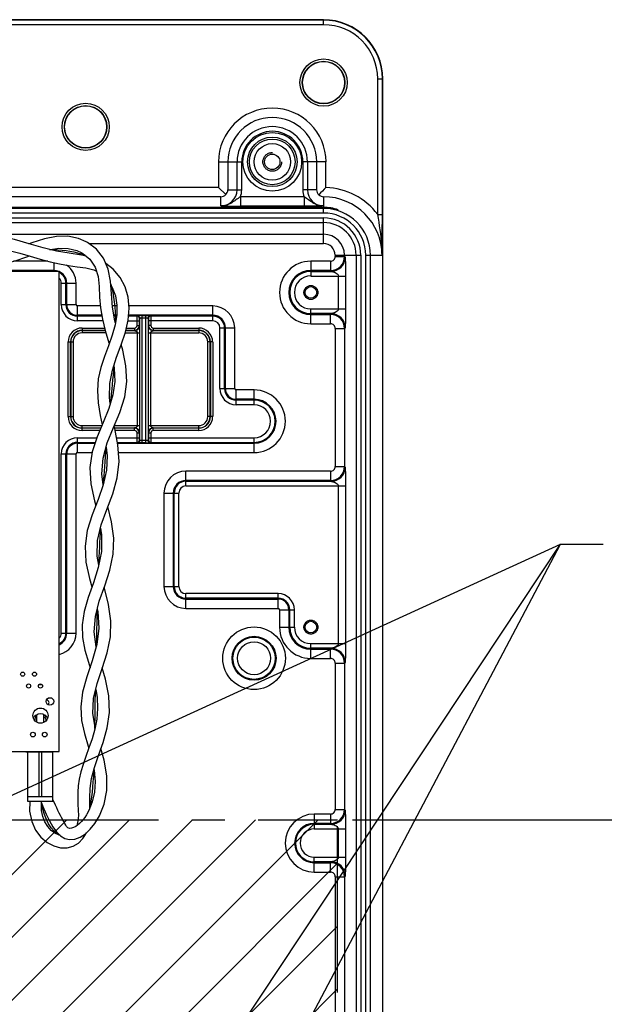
# Model space of a CAD drawing. Header units: inches. Extents: x 0 to 34, y 0 to 22.
# Tile 122 of 124: x 28.2 to 30.7, y 13.6 to 17.7. Entities that reach past the tile are written whole.
import ezdxf

# ---------------------------------------------------------------- set-up
doc = ezdxf.new("R2010")
doc.units = ezdxf.units.IN
doc.header["$LTSCALE"] = 1.87
doc.header["$MEASUREMENT"] = 0
doc.linetypes.add('CENTER', pattern=[0.6, 0.375, -0.075, 0.075, -0.075])
doc.linetypes.add('HIDDEN', pattern=[0.2, 0.1, -0.1])
doc.layers.get('0').update_dxf_attribs({"linetype": 'CONTINUOUS'})
for name, color, linetype in [('02___PRT_ALL_AXES', 7, 'CONTINUOUS'), ('03___PRT_ALL_CURVES', 7, 'CONTINUOUS'), ('DEFAULT_2', 8, 'HIDDEN'), ('DETAIL', 7, 'CONTINUOUS'), ('DIMENSIONS', 7, 'CONTINUOUS'), ('THREAD', 7, 'CONTINUOUS')]:
    doc.layers.add(name, color=color, linetype=linetype)
doc.styles.get("Standard").update_dxf_attribs({"font": 'txt', "width": 0.8})
doc.dimstyles.new('DIMSTYLE_1', dxfattribs={"dimtxt": 0.125, "dimasz": 0.18, "dimexe": 0.125, "dimexo": 0.0625, "dimgap": 0.0625, "dimtad": 0, "dimtih": 1, "dimtoh": 1, "dimlfac": 2, "dimzin": 0, "dimdsep": 46, "dimtxsty": 'STANDARD', "dimblk": '_FILLED', "dimblk1": '_FILLED', "dimblk2": '_FILLED', "dimcen": 0.09, "dimazin": 0, "dimtp": 0.02, "dimtm": 0.02, "dimtfac": 1, "dimtofl": 0, "dimtmove": 0, "dimatfit": 3, "dimldrblk": '_FILLED', "dimfxl": 1, "dimtolj": 1, "dimtzin": 0, "dimarcsym": 0})
doc.dimstyles.get("Standard").update_dxf_attribs({"dimtxt": 0.125, "dimasz": 0.18, "dimexe": 0.125, "dimexo": 0.0625, "dimgap": 0.09, "dimtad": 0, "dimtih": 1, "dimtoh": 1, "dimzin": 0, "dimdsep": 46, "dimtxsty": 'STANDARD', "dimblk": '_FILLED', "dimblk1": '_FILLED', "dimblk2": '_FILLED', "dimcen": 0.09, "dimazin": 0, "dimtol": 1, "dimtp": 0.02, "dimtm": 0.02, "dimtfac": 1, "dimtofl": 0, "dimtmove": 0, "dimatfit": 3, "dimldrblk": '_FILLED', "dimfxl": 1, "dimtolj": 1, "dimtzin": 0, "dimarcsym": 0})

# ---------------------------------------------------------------- blocks, each defined once
blk = doc.blocks.new('_FILLED')
at = {"color": 0, "linetype": 'BYBLOCK'}
blk.add_solid([(0, 0), (-1, 0.174), (-1, -0.174)], dxfattribs=at)
blk = doc.blocks.new('*D0')
at = {"layer": 'DIMENSIONS', "color": 2, "linetype": 'CONTINUOUS'}
for p, q in [((29.6267, 14.368), (31.3795, 14.368)), ((31.2545, 14.368), (31.2545, 13.5678)), ((31.2545, 12.5176), (31.2545, 13.3178)), ((29.6267, 12.5176), (31.3795, 12.5176))]:
    blk.add_line(p, q, dxfattribs=at)
at = {"layer": 'DIMENSIONS', "color": 2, "linetype": 'CONTINUOUS', "xscale": 0.18, "yscale": 0.18, "zscale": 0.18}
for p, rotation in [((31.2545, 14.368), 90), ((31.2545, 12.5176), 270)]:
    blk.add_blockref('_FILLED', p, dxfattribs=dict(at, rotation=rotation))
at = {"layer": 'DIMENSIONS', "color": 2, "linetype": 'CONTINUOUS', "insert": (31.2545, 13.5053), "char_height": 0.125, "width": 1.525, "attachment_point": 2, "line_spacing_factor": 0.9}
blk.add_mtext('(94.00{\\ftxt.shx;\\W1.000000;\\H0.125000; }[3.701])', dxfattribs=at)

msp = doc.modelspace()

# ---------------------------------------------------------------- hatches: boundary and pattern name
at = {"layer": 'DETAIL', "linetype": 'CONTINUOUS'}
h = msp.add_hatch(dxfattribs=at)
h.set_pattern_fill('XSEC0001', color=2, scale=0.1875, angle=45, style=0, pattern_type=0)
h.set_pattern_definition([(45, (0, 0), (-0.1325825, 0.1325825), [])])
edge = h.paths.add_edge_path()
edge.add_line((29.5642, 12.5176), (29.5642, 14.368))
edge.add_line((24.7413, 14.368), (29.5642, 14.368))
edge.add_line((24.7413, 14.368), (24.7413, 12.5176))
edge.add_line((24.7413, 12.5176), (29.5642, 12.5176))

# ---------------------------------------------------------------- linework, layer by layer
at = {"color": 7, "linetype": 'CONTINUOUS'}
for p, q in [((29.5051, 17.7418), (27.1035, 17.7418)), ((29.5051, 17.7434), (27.176, 17.7434)), ((29.5051, 17.7221), (29.5051, 17.7434)), ((29.5051, 17.7221), (27.1035, 17.7221)), ((29.7333, 17.4939), (29.7545, 17.4939)), ((29.7333, 16.9218), (29.7333, 17.4939)), ((29.753, 16.9218), (29.753, 17.4939)), ((29.7545, 11.8325), (29.7545, 17.4939)), ((29.0619, 17.1435), (29.1596, 17.1435)), ((29.0619, 17.1435), (29.0619, 17.0356)), ((29.1013, 17.1435), (29.1013, 17.0254)), ((29.14, 17.0254), (29.14, 17.1435)), ((29.1596, 17.0254), (29.1596, 17.1435)), ((29.5152, 17.1435), (29.4175, 17.1435)), ((29.4175, 17.1435), (29.4175, 17.0254)), ((29.4372, 17.1435), (29.4372, 17.0254)), ((29.4759, 17.0254), (29.4759, 17.1435)), ((29.5152, 17.0354), (29.5152, 17.1435)), ((29.0619, 17.0356), (27.162, 17.0356)), ((29.0923, 17.0052), (29.0619, 17.0356)), ((29.072, 16.9962), (27.1709, 16.9962)), ((29.072, 16.9575), (29.072, 16.9962)), ((29.1013, 17.0254), (29.1596, 17.0254)), ((29.4228, 16.9954), (29.1543, 16.9954)), ((29.1543, 16.9954), (29.1543, 16.956)), ((29.4759, 17.0254), (29.4175, 17.0254)), ((29.4228, 16.9954), (29.4228, 16.956)), ((29.5051, 16.9962), (29.5051, 16.9513)), ((29.5051, 16.9513), (27.0445, 16.9513)), ((29.4228, 16.956), (29.1543, 16.956)), ((29.5051, 16.9575), (29.4988, 16.9573)), ((24.5051, 16.9493), (29.5051, 16.9493)), ((29.5051, 16.9472), (24.5051, 16.9472)), ((29.5051, 16.9275), (24.5051, 16.9275)), ((29.5051, 16.9275), (29.5051, 16.9493)), ((29.5593, 16.9418), (29.5664, 16.9418)), ((29.7333, 16.9218), (29.753, 16.9218)), ((24.5051, 16.9068), (29.5051, 16.9068)), ((29.5051, 16.7988), (29.5051, 16.9068)), ((27.1134, 16.8381), (29.5051, 16.8381)), ((28.26, 16.7988), (28.2654, 16.7988)), ((28.5159, 16.7988), (29.5051, 16.7988)), ((28.5034, 16.7456), (28.4836, 16.7498)), ((29.554, 16.7498), (29.6621, 16.7498)), ((29.554, 16.7498), (29.554, 16.7441)), ((29.554, 16.7441), (29.5934, 16.7441)), ((29.5934, 16.7498), (29.5934, 16.7441)), ((29.5934, 16.7441), (29.596, 16.7406)), ((29.6424, 16.7498), (29.6424, 12.5766)), ((29.6621, 16.7498), (29.6621, 12.5766)), ((29.6828, 16.7498), (29.7515, 16.7498)), ((29.6828, 12.5766), (29.6828, 16.7498)), ((29.7025, 12.5766), (29.7025, 16.7498)), ((28.3418, 16.7245), (28.1965, 16.7245)), ((28.3682, 16.6804), (28.3682, 16.7181)), ((29.5344, 16.7245), (29.4514, 16.7245)), ((29.4514, 16.7245), (29.4514, 16.6619)), ((29.5344, 16.7245), (29.5344, 16.6851)), ((28.3682, 16.6851), (27.0235, 16.6851)), ((28.3682, 16.6816), (27.0235, 16.6816)), ((28.3893, 16.6804), (27.0235, 16.6804)), ((28.3893, 14.6554), (28.3893, 16.6804)), ((29.5344, 16.6851), (29.4514, 16.6851)), ((29.4514, 16.6816), (29.537, 16.6816)), ((29.4514, 16.6619), (29.5973, 16.6619)), ((29.5344, 16.6851), (29.537, 16.6816)), ((29.5677, 16.5228), (29.5677, 16.6619)), ((29.5973, 16.6619), (29.5973, 16.5228)), ((28.3984, 16.6317), (28.4609, 16.6317)), ((28.3984, 16.5412), (28.3984, 16.6317)), ((28.4181, 16.5412), (28.4181, 16.6317)), ((28.4216, 16.5412), (28.4216, 16.6317)), ((28.4609, 16.5412), (28.4609, 16.6317)), ((28.3984, 16.5412), (28.4609, 16.5412)), ((28.563, 16.5355), (28.4666, 16.5355)), ((28.4666, 16.473), (28.4666, 16.5355)), ((28.6334, 16.5355), (28.6143, 16.5355)), ((29.0375, 16.5355), (28.6842, 16.5355)), ((29.0375, 16.473), (29.0375, 16.5355)), ((28.5692, 16.4961), (28.4666, 16.4961)), ((28.5698, 16.4926), (28.4666, 16.4926)), ((28.6328, 16.4961), (28.6209, 16.4961)), ((28.6322, 16.4926), (28.6215, 16.4926)), ((28.7184, 16.4926), (28.6825, 16.4926)), ((29.0375, 16.4961), (28.6828, 16.4961)), ((28.7184, 16.4926), (28.7198, 16.494)), ((28.7395, 16.4947), (28.755, 16.4947)), ((28.7395, 15.9577), (28.7395, 16.4947)), ((28.755, 15.9577), (28.755, 16.4947)), ((28.755, 16.4947), (28.7676, 16.4945)), ((28.7747, 16.494), (28.7761, 16.4926)), ((29.0375, 16.4926), (28.7761, 16.4926)), ((29.4514, 16.5228), (29.5973, 16.5228)), ((29.4514, 16.4603), (29.4514, 16.5228)), ((29.537, 16.5031), (29.4514, 16.5031)), ((29.4514, 16.4996), (29.5344, 16.4996)), ((29.537, 16.5031), (29.5344, 16.4996)), ((29.5344, 16.4603), (29.5344, 16.4996)), ((28.5738, 16.473), (28.4666, 16.473)), ((28.629, 16.473), (28.6251, 16.473)), ((28.6804, 16.473), (28.7279, 16.473)), ((28.718, 16.4526), (28.718, 16.473)), ((28.718, 16.4526), (28.7289, 16.4526)), ((28.7279, 16.4526), (28.7279, 16.473)), ((28.7282, 16.4828), (28.7296, 16.4842)), ((28.7296, 16.4526), (28.7296, 16.4842)), ((28.7296, 16.4399), (28.7296, 16.4526)), ((28.7395, 16.4849), (28.755, 16.4849)), ((28.7648, 16.4842), (28.7663, 16.4828)), ((28.7648, 16.4842), (28.7649, 16.4526)), ((28.7649, 16.4526), (28.7649, 16.4399)), ((28.7649, 16.4526), (28.7649, 16.4399)), ((28.7764, 16.4526), (28.7655, 16.4526)), ((29.0375, 16.473), (28.7666, 16.473)), ((28.7666, 16.473), (28.7666, 16.4526)), ((28.7764, 16.473), (28.7764, 16.4526)), ((29.4514, 16.4603), (29.5344, 16.4603)), ((28.4863, 16.4424), (28.5815, 16.4424)), ((28.4863, 16.4424), (28.4863, 16.4217)), ((28.4863, 16.4326), (28.584, 16.4326)), ((28.5843, 16.4315), (28.4863, 16.4315)), ((28.5871, 16.4217), (28.4863, 16.4217)), ((28.6681, 16.4217), (28.7296, 16.4217)), ((28.7079, 16.4315), (28.6708, 16.4315)), ((28.671, 16.4326), (28.7079, 16.4326)), ((28.6733, 16.4424), (28.7079, 16.4424)), ((28.7079, 16.4424), (28.7079, 16.4326)), ((28.7079, 16.4315), (28.713, 16.4322)), ((28.7198, 16.0308), (28.7198, 16.4217)), ((28.7296, 16.4217), (28.7295, 16.4399)), ((28.7296, 16.4217), (28.7296, 16.4399)), ((28.7296, 16.0308), (28.7296, 16.4217)), ((28.7649, 16.4399), (28.7649, 16.4217)), ((28.765, 16.4399), (28.7649, 16.4217)), ((28.7649, 16.4217), (28.9784, 16.4217)), ((28.7649, 16.4217), (28.7649, 16.0308)), ((28.7747, 16.4217), (28.7747, 16.0308)), ((28.7866, 16.4315), (28.782, 16.432)), ((28.786, 16.4313), (28.7866, 16.4315)), ((28.7866, 16.4424), (28.9784, 16.4424)), ((28.7866, 16.4424), (28.7866, 16.4326)), ((28.7866, 16.4326), (28.9784, 16.4326)), ((28.7866, 16.432), (28.7866, 16.4315)), ((28.9784, 16.4315), (28.7866, 16.4315)), ((28.9784, 16.4424), (28.9784, 16.4217)), ((29.0677, 16.4428), (29.1302, 16.4428)), ((29.0677, 16.1869), (29.0677, 16.4428)), ((29.0874, 16.1869), (29.0874, 16.4428)), ((29.0909, 16.1869), (29.0909, 16.4428)), ((29.1302, 16.1869), (29.1302, 16.4428)), ((29.554, 16.4406), (29.5934, 16.4406)), ((29.554, 16.4406), (29.554, 15.8583)), ((29.596, 16.4441), (29.5934, 16.4406)), ((29.5934, 16.4406), (29.5934, 15.8583)), ((28.4276, 16.3837), (28.4483, 16.3837)), ((28.4276, 16.0687), (28.4276, 16.3837)), ((28.4374, 16.0687), (28.4374, 16.3837)), ((28.4385, 16.3837), (28.4385, 16.0687)), ((28.4483, 16.3837), (28.4483, 16.0687)), ((29.0372, 16.3837), (29.0164, 16.3837)), ((29.0164, 16.0687), (29.0164, 16.3837)), ((29.0263, 16.0687), (29.0263, 16.3837)), ((29.0273, 16.3837), (29.0273, 16.0687)), ((29.0372, 16.3837), (29.0372, 16.0687)), ((29.0677, 16.1869), (29.1302, 16.1869)), ((29.2118, 16.1812), (29.1359, 16.1812)), ((29.1359, 16.1186), (29.1359, 16.1812)), ((29.2118, 16.1186), (29.2118, 16.1812)), ((29.2118, 16.1418), (29.1359, 16.1418)), ((29.2118, 16.1383), (29.1359, 16.1383)), ((29.2118, 16.1186), (29.1359, 16.1186)), ((28.4276, 16.0687), (28.4483, 16.0687)), ((29.0372, 16.0687), (29.0164, 16.0687)), ((28.4863, 16.0308), (28.5694, 16.0308)), ((28.4863, 16.01), (28.4863, 16.0308)), ((28.4863, 16.0209), (28.5652, 16.0209)), ((28.5647, 16.0199), (28.4863, 16.0199)), ((28.5606, 16.01), (28.4863, 16.01)), ((28.6217, 16.0308), (28.7296, 16.0308)), ((28.6238, 16.0209), (28.7079, 16.0209)), ((28.7079, 16.0199), (28.624, 16.0199)), ((28.7079, 16.01), (28.6259, 16.01)), ((28.7085, 16.0211), (28.7079, 16.0209)), ((28.7079, 16.0209), (28.7124, 16.0204)), ((28.7079, 16.0204), (28.7079, 16.0209)), ((28.7079, 16.01), (28.7079, 16.0199)), ((28.718, 15.9998), (28.7289, 15.9998)), ((28.718, 15.9795), (28.718, 15.9998)), ((28.7279, 15.9795), (28.7279, 15.9998)), ((28.7295, 16.0126), (28.7296, 16.0308)), ((28.7296, 16.0126), (28.7296, 16.0308)), ((28.7296, 15.9998), (28.7296, 16.0126)), ((28.7296, 15.9998), (28.7296, 16.0126)), ((28.7296, 15.9682), (28.7296, 15.9998)), ((28.7649, 15.9998), (28.7648, 15.9682)), ((28.7649, 16.0308), (28.9784, 16.0308)), ((28.7649, 16.0308), (28.7649, 16.0126)), ((28.7649, 16.0308), (28.765, 16.0126)), ((28.7649, 16.0126), (28.7649, 15.9998)), ((28.7655, 15.9998), (28.7764, 15.9998)), ((28.7666, 15.9998), (28.7666, 15.9795)), ((28.7764, 15.9998), (28.7764, 15.9795)), ((28.7866, 16.0209), (28.7815, 16.0203)), ((28.7866, 16.0209), (28.9784, 16.0209)), ((28.9784, 16.0199), (28.7866, 16.0199)), ((28.7866, 16.01), (28.7866, 16.0199)), ((28.9784, 16.01), (28.7866, 16.01)), ((28.9784, 16.01), (28.9784, 16.0308)), ((28.4666, 15.9795), (28.548, 15.9795)), ((28.4666, 15.917), (28.4666, 15.9795)), ((28.4666, 15.9598), (28.5416, 15.9598)), ((28.4666, 15.9563), (28.5405, 15.9563)), ((28.6318, 15.9795), (28.7279, 15.9795)), ((28.6355, 15.9598), (28.7184, 15.9598)), ((28.6362, 15.9563), (29.2118, 15.9563)), ((28.7198, 15.9584), (28.7184, 15.9598)), ((28.7395, 15.9577), (28.7269, 15.9579)), ((28.7296, 15.9682), (28.7282, 15.9696)), ((28.755, 15.9676), (28.7395, 15.9676)), ((28.755, 15.9577), (28.7395, 15.9577)), ((28.7663, 15.9696), (28.7648, 15.9682)), ((28.7666, 15.9795), (29.2118, 15.9795)), ((28.7761, 15.9598), (28.7747, 15.9584)), ((28.7761, 15.9598), (29.2118, 15.9598)), ((29.2118, 15.917), (29.2118, 15.9795)), ((28.3984, 15.9113), (28.4609, 15.9113)), ((28.3984, 15.1554), (28.3984, 15.9113)), ((28.4181, 15.1554), (28.4181, 15.9113)), ((28.4216, 15.1554), (28.4216, 15.9113)), ((28.4609, 15.1554), (28.4609, 15.9113)), ((28.4666, 15.917), (28.5283, 15.917)), ((28.5813, 15.917), (28.59, 15.917)), ((28.6399, 15.917), (29.2118, 15.917)), ((29.5344, 15.8386), (28.9244, 15.8386)), ((28.9244, 15.7761), (28.9244, 15.8386)), ((29.5344, 15.8386), (29.5344, 15.7993)), ((29.554, 15.8583), (29.5934, 15.8583)), ((29.5934, 15.8583), (29.596, 15.8548)), ((29.5344, 15.7993), (28.9244, 15.7993)), ((28.9244, 15.7958), (29.537, 15.7958)), ((29.5344, 15.7993), (29.537, 15.7958)), ((28.8317, 15.7459), (28.8942, 15.7459)), ((28.8317, 15.7459), (28.8317, 15.3522)), ((28.871, 15.7459), (28.871, 15.3522)), ((28.8745, 15.3522), (28.8745, 15.7459)), ((28.8942, 15.3522), (28.8942, 15.7459)), ((28.9244, 15.7761), (29.5973, 15.7761)), ((29.5677, 15.1108), (29.5677, 15.7761)), ((29.5973, 15.7761), (29.5973, 15.1108)), ((28.8317, 15.3522), (28.8942, 15.3522)), ((29.3136, 15.322), (28.9244, 15.322)), ((28.9244, 15.2595), (28.9244, 15.322)), ((29.3136, 15.3023), (28.9244, 15.3023)), ((28.9244, 15.2988), (29.3136, 15.2988)), ((29.3136, 15.2595), (29.3136, 15.322)), ((28.9244, 15.2595), (29.3136, 15.2595)), ((29.3193, 15.2538), (29.3818, 15.2538)), ((29.3193, 15.2538), (29.3193, 15.1804)), ((29.3586, 15.2538), (29.3586, 15.1804)), ((29.3621, 15.1804), (29.3621, 15.2538)), ((29.3818, 15.1804), (29.3818, 15.2538)), ((29.3193, 15.1804), (29.3818, 15.1804)), ((28.3984, 15.1554), (28.4609, 15.1554)), ((29.4514, 15.1108), (29.5973, 15.1108)), ((29.4514, 15.0483), (29.4514, 15.1108)), ((29.537, 15.0911), (29.4514, 15.0911)), ((29.4514, 15.0876), (29.5344, 15.0876)), ((29.537, 15.0911), (29.5344, 15.0876)), ((29.5344, 15.0483), (29.5344, 15.0876)), ((29.4514, 15.0483), (29.5344, 15.0483)), ((29.554, 15.0286), (29.5934, 15.0286)), ((29.554, 15.0286), (29.554, 14.4115)), ((29.596, 15.0321), (29.5934, 15.0286)), ((29.5934, 15.0286), (29.5934, 14.4115)), ((28.3053, 14.939), (28.3159, 14.939)), ((28.2919, 14.8078), (28.2879, 14.8078)), ((28.2907, 14.7995), (28.2956, 14.7995)), ((28.2956, 14.7792), (28.2956, 14.8103)), ((28.3251, 14.779), (28.3251, 14.8103)), ((28.3251, 14.7995), (28.33, 14.7995)), ((28.3328, 14.8078), (28.3288, 14.8078)), ((28.0069, 14.6554), (28.3893, 14.6554)), ((28.2493, 14.6548), (28.2493, 14.6554)), ((28.2493, 14.6548), (28.3635, 14.6548)), ((28.2572, 14.4442), (28.2572, 14.6554)), ((28.2631, 14.6554), (28.2631, 14.6548)), ((28.3054, 14.4639), (28.3054, 14.6548)), ((28.3153, 14.6548), (28.3153, 14.4639)), ((28.3576, 14.6554), (28.3576, 14.6548)), ((28.3635, 14.4442), (28.3635, 14.6554)), ((28.3635, 14.4639), (28.2572, 14.4639)), ((28.3635, 14.4442), (28.2572, 14.4442)), ((28.3678, 14.442), (28.3635, 14.4516)), ((28.5068, 14.3917), (28.5046, 14.3881)), ((29.5344, 14.3918), (29.4657, 14.3918)), ((29.4657, 14.3918), (29.4657, 14.3293)), ((29.5344, 14.3918), (29.5344, 14.3524)), ((29.554, 14.4115), (29.5934, 14.4115)), ((29.5934, 14.4115), (29.596, 14.408)), ((28.4593, 14.3394), (28.4505, 14.3349)), ((29.5344, 14.3524), (29.4657, 14.3524)), ((29.4657, 14.3489), (29.537, 14.3489)), ((29.5344, 14.3524), (29.537, 14.3489)), ((28.4782, 14.2946), (28.5002, 14.3088)), ((28.4985, 14.3008), (28.5042, 14.3126)), ((29.4657, 14.3293), (29.5973, 14.3293)), ((29.5677, 14.2098), (29.5677, 14.3293)), ((29.5973, 14.3293), (29.5973, 14.2098)), ((29.4657, 14.2098), (29.5973, 14.2098)), ((29.4657, 14.1473), (29.4657, 14.2098)), ((29.537, 14.1901), (29.4657, 14.1901)), ((29.4657, 14.1866), (29.5344, 14.1866)), ((29.537, 14.1901), (29.5344, 14.1866)), ((29.5344, 14.1473), (29.5344, 14.1866)), ((29.4657, 14.1473), (29.5344, 14.1473)), ((29.554, 14.1276), (29.5934, 14.1276)), ((29.554, 14.1276), (29.554, 12.7579)), ((29.596, 14.1311), (29.5934, 14.1276)), ((29.5934, 14.1276), (29.5934, 12.7579))]:
    msp.add_line(p, q, dxfattribs=at)
for points in [[(28.4836, 16.7498), (28.4321, 16.7576), (28.3784, 16.7673), (28.3218, 16.781), (28.2626, 16.798), (28.2014, 16.8153), (28.1388, 16.8272), (28.0746, 16.8282), (28.0094, 16.8165), (27.9444, 16.796), (27.9217, 16.7882)], [(28.504, 16.8066), (28.4716, 16.8205), (28.4266, 16.8297), (28.3786, 16.8291), (28.3279, 16.8191), (28.2742, 16.8018), (28.263, 16.7979)], [(28.5968, 16.6913), (28.577, 16.7376), (28.5467, 16.7756), (28.5098, 16.8034), (28.504, 16.8067)], [(27.6718, 16.759), (27.7069, 16.7664), (27.7754, 16.7692), (27.844, 16.7589), (27.9108, 16.7406), (27.975, 16.7223), (28.0365, 16.7102), (28.0951, 16.7072), (28.1508, 16.7133), (28.2037, 16.7262), (28.2536, 16.7428), (28.2646, 16.7467)], [(28.0132, 16.7653), (28.036, 16.7712), (28.0856, 16.7777), (28.1331, 16.7768), (28.1788, 16.7698), (28.2234, 16.7587), (28.2672, 16.7459), (28.3098, 16.7332), (28.351, 16.722), (28.3908, 16.7129), (28.4291, 16.7063), (28.4662, 16.7013), (28.5022, 16.6962), (28.5357, 16.6873), (28.5472, 16.6823)], [(28.3525, 16.7736), (28.3876, 16.7791), (28.4274, 16.7782), (28.4645, 16.769), (28.4827, 16.7607)], [(28.4827, 16.7607), (28.4901, 16.7565), (28.5194, 16.7326), (28.5419, 16.6996)], [(28.6054, 16.1241), (28.6023, 16.149), (28.6037, 16.2082), (28.6143, 16.2644), (28.6314, 16.3188), (28.6513, 16.3721), (28.6691, 16.4246), (28.6812, 16.4762), (28.6852, 16.5259), (28.6804, 16.5728), (28.6675, 16.6161), (28.6467, 16.656), (28.6178, 16.6914), (28.5866, 16.715)], [(28.5419, 16.6996), (28.5539, 16.6601), (28.5578, 16.6171), (28.5596, 16.5726), (28.5637, 16.527), (28.572, 16.4803), (28.5842, 16.4316), (28.5988, 16.3805), (28.6002, 16.375)], [(28.6274, 16.4636), (28.625, 16.4732), (28.6147, 16.531), (28.6097, 16.5864), (28.6059, 16.6399), (28.5968, 16.6913)], [(28.607, 16.6238), (28.6136, 16.6131), (28.6268, 16.5782), (28.6334, 16.5396), (28.6332, 16.4986), (28.6262, 16.4559), (28.6138, 16.4123), (28.5977, 16.3679), (28.5806, 16.3227), (28.5654, 16.2763), (28.5548, 16.2285), (28.5508, 16.1788), (28.5538, 16.1272), (28.5626, 16.0737), (28.571, 16.0347)], [(28.5756, 15.7813), (28.5701, 15.8276), (28.5749, 15.8935), (28.5926, 15.9583), (28.6186, 16.0224), (28.6458, 16.0866), (28.6663, 16.1515), (28.6751, 16.2173), (28.6712, 16.2834), (28.6577, 16.349), (28.6514, 16.3723)], [(28.6203, 16.2834), (28.6221, 16.2729), (28.624, 16.2173), (28.6163, 16.1606), (28.5991, 16.1029), (28.575, 16.0441), (28.5493, 15.9834), (28.5287, 15.9201), (28.5191, 15.8536), (28.5234, 15.7844), (28.5386, 15.7135), (28.5438, 15.6923)], [(28.5568, 15.442), (28.5504, 15.4803), (28.5519, 15.5461), (28.5665, 15.6116), (28.5902, 15.6772), (28.6155, 15.7434), (28.6348, 15.8105), (28.6426, 15.8792), (28.6375, 15.9493), (28.6242, 16.0192), (28.6219, 16.0301)], [(28.5876, 15.94), (28.5914, 15.9027), (28.5886, 15.8427), (28.5756, 15.7813), (28.554, 15.7185), (28.5291, 15.6542), (28.5083, 15.5887), (28.4986, 15.5222), (28.5025, 15.4547), (28.518, 15.3861), (28.528, 15.3505)], [(28.5462, 15.0978), (28.5379, 15.1613), (28.5423, 15.2256), (28.5587, 15.2902), (28.5816, 15.3554), (28.6037, 15.4215), (28.6178, 15.4886), (28.6202, 15.5565), (28.6106, 15.6248), (28.5949, 15.6895)], [(28.5636, 15.5985), (28.5683, 15.57), (28.5677, 15.4996), (28.5548, 15.4316), (28.5339, 15.3669), (28.512, 15.3054), (28.4951, 15.2468), (28.487, 15.1906), (28.4887, 15.1365), (28.4984, 15.0838), (28.5129, 15.0323), (28.5198, 15.0094)], [(28.5412, 14.7586), (28.5322, 14.8167), (28.535, 14.8798), (28.5494, 14.9428), (28.5704, 15.0066), (28.5914, 15.0719), (28.6056, 15.1389), (28.6081, 15.2071), (28.5984, 15.2759), (28.5803, 15.3449), (28.5793, 15.3488)], [(28.5505, 15.2579), (28.553, 15.2463), (28.5574, 15.1762), (28.5486, 15.1065), (28.5295, 15.0379), (28.5067, 14.9706), (28.4884, 14.9055), (28.4806, 14.8439), (28.4845, 14.7862), (28.4966, 14.7313), (28.5124, 14.6784), (28.5148, 14.6699)], [(28.5191, 14.4181), (28.5191, 14.4217), (28.5184, 14.4597), (28.5201, 14.4996), (28.5264, 14.542), (28.5384, 14.5882), (28.5555, 14.6388), (28.5748, 14.6944), (28.5922, 14.7551), (28.6019, 14.8209), (28.5996, 14.8905), (28.5851, 14.9609), (28.571, 15.0082)], [(28.5436, 14.9176), (28.5492, 14.8844), (28.5514, 14.8377), (28.5478, 14.7927), (28.5395, 14.7499), (28.5281, 14.7093), (28.5151, 14.6709), (28.5023, 14.6349), (28.4907, 14.6011), (28.4811, 14.5693), (28.4741, 14.5393), (28.4698, 14.5109), (28.4679, 14.4838), (28.4679, 14.4579), (28.469, 14.4329), (28.4703, 14.4088), (28.4705, 14.3855), (28.4687, 14.3633), (28.464, 14.3427), (28.464, 14.3426)], [(28.5514, 14.3696), (28.5594, 14.3843), (28.5791, 14.4339), (28.5904, 14.4907), (28.5908, 14.5535), (28.5795, 14.6196), (28.5658, 14.6685)], [(28.5365, 14.5808), (28.5373, 14.5768), (28.5411, 14.529), (28.5381, 14.4842), (28.5289, 14.4432), (28.5146, 14.4064), (28.5067, 14.3917)], [(28.2657, 14.4442), (28.265, 14.4035), (28.2736, 14.3607), (28.29, 14.3238), (28.3122, 14.294), (28.3383, 14.2718), (28.3666, 14.2571), (28.3954, 14.2499), (28.423, 14.2499), (28.4483, 14.2565), (28.4707, 14.2692), (28.4898, 14.288), (28.4985, 14.3008)], [(28.3935, 14.3018), (28.3893, 14.3026), (28.3718, 14.3105), (28.3556, 14.3227), (28.3413, 14.3387), (28.3294, 14.3583), (28.3207, 14.3812), (28.3155, 14.4071), (28.3147, 14.4358), (28.3157, 14.4442)], [(28.3151, 14.4393), (28.3213, 14.4235), (28.3353, 14.3916), (28.3491, 14.3632), (28.3631, 14.3381), (28.3783, 14.3167), (28.3955, 14.2998), (28.4141, 14.2891), (28.4336, 14.2846), (28.4553, 14.2862), (28.4782, 14.2946)], [(28.4505, 14.3349), (28.4417, 14.332), (28.4332, 14.3313), (28.426, 14.3335), (28.421, 14.3386), (28.4173, 14.3451), (28.4133, 14.3522), (28.409, 14.3598), (28.4044, 14.3679), (28.3997, 14.3767), (28.3948, 14.3861), (28.3898, 14.396), (28.3845, 14.4065), (28.3791, 14.4177), (28.3735, 14.4295), (28.3678, 14.442)], [(28.5046, 14.3881), (28.498, 14.3779), (28.491, 14.3685), (28.4835, 14.3598), (28.4757, 14.3519), (28.4676, 14.3451), (28.4593, 14.3394)], [(28.5002, 14.3088), (28.5208, 14.328), (28.5399, 14.3517), (28.5514, 14.3697)]]:
    msp.add_lwpolyline(points, dxfattribs=at)
for centre, radius in [((29.5051, 17.4782), 0.0996), ((29.5051, 17.4782), 0.0898), ((29.5051, 17.4782), 0.0886), ((28.5012, 17.2912), 0.0996), ((28.5012, 17.2912), 0.0898), ((28.5012, 17.2912), 0.0886), ((29.2886, 17.1435), 0.1239), ((29.2886, 17.1435), 0.1045), ((29.2886, 17.1435), 0.0964), ((29.2886, 17.1435), 0.077), ((29.2118, 15.0491), 0.1321), ((29.2118, 15.0491), 0.0928), ((29.2118, 15.0491), 0.0892), ((29.2118, 15.0491), 0.0696)]:
    msp.add_circle(centre, radius, dxfattribs=at)
for centre, radius, start, end in [((29.5051, 17.4939), 0.2494, 0, 90), ((29.5051, 17.4939), 0.2479, 0, 90), ((29.5051, 17.4939), 0.2282, 0, 90), ((29.2886, 17.1435), 0.2267, 0, 180), ((29.2886, 17.1435), 0.1873, 0, 180), ((29.2886, 17.1435), 0.1486, 0, 180), ((29.2886, 17.1435), 0.1289, 0, 180), ((30.0329, 16.4977), 0.7464, 133.9165, 137.2009), ((29.5051, 16.7498), 0.2857, 36.9984, 87.9685), ((29.072, 17.0254), 0.0679, 270, 360), ((29.0712, 17.0254), 0.0292, 271.7115, 316.3002), ((29.0721, 17.0263), 0.0292, 313.7195, 358.2688), ((29.072, 17.0254), 0.0876, 339.9201, 360), ((29.5051, 17.0254), 0.0876, 180, 200.0799), ((29.5051, 17.0254), 0.0679, 180, 270), ((29.505, 17.0263), 0.0292, 181.7101, 227.3713), ((29.506, 17.0254), 0.0292, 224.7695, 268.1649), ((29.5051, 16.7498), 0.2464, 0, 90), ((29.1521, 19.0855), 2.1295, 267.8443, 270.0587), ((29.5051, 16.7498), 0.2015, 72.2792, 90), ((29.5051, 16.7498), 0.1994, 74.2382, 90), ((29.5051, 16.7498), 0.1974, 0, 90), ((29.5051, 16.7498), 0.1777, 0, 90), ((29.5051, 16.7498), 0.157, 0, 90), ((29.5051, 16.7498), 0.1373, 0, 90), ((29.5051, 16.7498), 0.0883, 0, 90), ((29.5051, 16.7498), 0.0489, 0, 90), ((29.5343, 16.7442), 0.0591, 270.0374, 359.9575), ((29.5344, 16.7441), 0.0197, 269.9983, 0.017), ((28.3682, 16.6317), 0.0927, 0, 55.252), ((29.4514, 16.5924), 0.1321, 90, 270), ((29.5369, 16.7407), 0.0591, 270.0619, 359.9228), ((28.3682, 16.6317), 0.0534, 0, 90), ((28.3682, 16.6317), 0.0499, 81.3904, 90), ((28.3682, 16.6317), 0.0499, 0, 64.668), ((29.4514, 16.5924), 0.0928, 90, 270), ((29.4514, 16.5924), 0.0892, 90, 270), ((29.4514, 16.5924), 0.0696, 90, 270), ((28.3682, 16.6317), 0.0302, 0, 45.6277), ((28.4666, 16.5412), 0.0682, 180, 270), ((28.4666, 16.5412), 0.0485, 180, 270), ((28.4666, 16.5412), 0.045, 180, 270), ((28.4666, 16.5412), 0.00569, 180, 270), ((29.0375, 16.4428), 0.0927, 0, 90), ((28.7184, 16.4828), 0.00985, 0.0665, 89.9335), ((28.7349, 16.2163), 0.2784, 91.4419, 91.6606), ((28.738, 16.0842), 0.4105, 90.2983, 91.4105), ((28.7394, 15.9396), 0.5551, 89.9987, 90.3659), ((28.7761, 16.4828), 0.00985, 90.0665, 179.9335), ((29.0375, 16.4428), 0.0534, 0, 90), ((29.0375, 16.4428), 0.0499, 0, 90), ((29.5343, 16.4405), 0.0591, 0.0473, 89.9578), ((29.5369, 16.444), 0.0591, 0.0772, 89.9381), ((28.7079, 16.4526), 0.02, 270, 360), ((28.7079, 16.4526), 0.0102, 270, 360), ((28.7079, 16.4526), 0.0211, 284.1103, 360), ((28.7866, 16.4526), 0.0211, 180, 257.5006), ((28.7866, 16.4526), 0.02, 180, 270), ((28.7866, 16.4526), 0.0102, 180, 270), ((29.0375, 16.4428), 0.0302, 0, 90), ((29.5344, 16.4406), 0.0197, 359.9879, 89.9968), ((28.4863, 16.3837), 0.0587, 90, 180), ((28.4863, 16.3837), 0.0489, 90, 180), ((28.4863, 16.3837), 0.0478, 90, 180), ((28.4863, 16.3837), 0.038, 90, 180), ((28.9784, 16.3837), 0.0587, 0, 90), ((28.9784, 16.3837), 0.0489, 0, 90), ((28.9784, 16.3837), 0.0478, 0, 90), ((28.9784, 16.3837), 0.038, 0, 90), ((29.1359, 16.1869), 0.0682, 180, 270), ((29.1359, 16.1869), 0.0485, 180, 270), ((29.1359, 16.1869), 0.045, 180, 270), ((29.1359, 16.1869), 0.00569, 180, 270), ((29.2118, 16.0491), 0.1321, 270, 90), ((29.2118, 16.0491), 0.0928, 270, 90), ((29.2118, 16.0491), 0.0892, 270, 90), ((29.2118, 16.0491), 0.0696, 270, 90), ((28.4863, 16.0687), 0.0587, 180, 270), ((28.4863, 16.0687), 0.0489, 180, 270), ((28.4863, 16.0687), 0.0478, 180, 270), ((28.4863, 16.0687), 0.038, 180, 270), ((28.9784, 16.0687), 0.0587, 270, 360), ((28.9784, 16.0687), 0.0489, 270, 360), ((28.9784, 16.0687), 0.0478, 270, 360), ((28.9784, 16.0687), 0.038, 270, 360), ((28.7079, 15.9998), 0.02, 0, 90), ((28.7079, 15.9998), 0.0102, 0, 90), ((28.7079, 15.9998), 0.0211, 0, 77.5006), ((28.7866, 15.9998), 0.0211, 104.1103, 180), ((28.7866, 15.9998), 0.02, 90, 180), ((28.7866, 15.9998), 0.0102, 90, 180), ((28.4666, 15.9113), 0.0682, 90, 180), ((28.4666, 15.9113), 0.0485, 90, 180), ((28.4666, 15.9113), 0.045, 90, 180), ((28.7184, 15.9697), 0.00985, 270.0665, 359.9335), ((28.755, 16.5129), 0.5551, 269.9987, 270.3659), ((28.7564, 16.3682), 0.4105, 270.2983, 271.4105), ((28.7761, 15.9697), 0.00985, 180.0665, 269.9335), ((28.7595, 16.2362), 0.2784, 271.4419, 271.6606), ((28.4666, 15.9113), 0.00569, 90, 180), ((28.9244, 15.7459), 0.0927, 90, 180), ((29.5343, 15.8584), 0.0591, 270.0374, 359.9575), ((29.5344, 15.8583), 0.0197, 269.9983, 0.017), ((29.5369, 15.8549), 0.0591, 270.0619, 359.9228), ((28.9244, 15.7459), 0.0534, 90, 180), ((28.9244, 15.7459), 0.0499, 90, 180), ((28.9244, 15.7459), 0.0302, 90, 180), ((28.9244, 15.3522), 0.0927, 180, 270), ((28.9244, 15.3522), 0.0534, 180, 270), ((28.9244, 15.3522), 0.0499, 180, 270), ((28.9244, 15.3522), 0.0302, 180, 270), ((29.3136, 15.2538), 0.0682, 0, 90), ((29.3136, 15.2538), 0.0485, 0, 90), ((29.3136, 15.2538), 0.045, 0, 90), ((29.3136, 15.2538), 0.00569, 0, 90), ((29.4514, 15.1804), 0.1321, 180, 270), ((29.4514, 15.1804), 0.0928, 180, 270), ((29.4514, 15.1804), 0.0892, 180, 270), ((29.4514, 15.1804), 0.0696, 180, 270), ((28.3682, 15.1554), 0.0302, 314.3703, 360), ((28.3682, 15.1554), 0.0927, 283.2857, 360), ((28.3682, 15.1554), 0.0534, 293.5385, 360), ((28.3682, 15.1554), 0.0499, 295.332, 360), ((29.5343, 15.0285), 0.0591, 0.0473, 89.9578), ((29.5369, 15.032), 0.0591, 0.0772, 89.9381), ((29.5344, 15.0286), 0.0197, 359.9879, 89.9968), ((28.3371, 14.8624), 0.01, 300.9924, 97.8073), ((28.3104, 14.7847), 0.0321, 134.2276, 159.1096), ((28.3104, 14.7847), 0.0246, 143.1301, 175.0783), ((28.3104, 14.7847), 0.0295, 51.2252, 128.7748), ((28.3104, 14.7847), 0.0246, 4.0569, 36.8699), ((28.3104, 14.7847), 0.0321, 19.9333, 45.7724), ((29.4657, 14.2695), 0.1223, 90, 270), ((29.5343, 14.4115), 0.0591, 270.0374, 359.9575), ((29.5344, 14.4115), 0.0197, 269.9983, 0.017), ((29.5369, 14.408), 0.0591, 270.0619, 359.9228), ((29.4657, 14.2695), 0.0829, 90, 270), ((29.4657, 14.2695), 0.0794, 90, 270), ((29.4657, 14.2695), 0.0597, 90, 270), ((29.5343, 14.1275), 0.0591, 0.0473, 89.9578), ((29.5369, 14.131), 0.0591, 0.0772, 89.9381), ((29.5344, 14.1276), 0.0197, 359.9879, 89.9968)]:
    msp.add_arc(centre, radius, start, end, dxfattribs=at)
for start_param, end_param in [(-4.119566, -3.957862), (-2.325323, -2.163619)]:
    msp.add_ellipse((28.3104, 14.8443), major_axis=(0, 0.0654), ratio=0.413105, start_param=start_param, end_param=end_param, dxfattribs=at)
for points, knots in [([(29.1543, 16.9954), (29.1407, 16.9883), (29.1182, 16.9669), (29.0873, 16.9574), (29.0721, 16.9575)], [0, 0, 0, 0, 0.502708, 1, 1, 1, 1]), ([(29.5051, 16.9575), (29.4899, 16.9574), (29.4589, 16.9669), (29.4365, 16.9883), (29.4228, 16.9954)], [0, 0, 0, 0, 0.497358, 1, 1, 1, 1]), ([(29.4988, 16.9573), (29.4939, 16.9571), (29.4686, 16.9563), (29.4433, 16.956), (29.4228, 16.956)], [0, 0, 0, 0, 0.193237, 1, 1, 1, 1]), ([(29.7515, 16.7498), (29.7516, 16.764), (29.7501, 16.8217), (29.7411, 16.879), (29.7333, 16.9218)], [0, 0, 0, 0, 0.245685, 1, 1, 1, 1]), ([(29.7515, 16.7498), (29.7517, 16.7635), (29.7524, 16.8208), (29.753, 16.8781), (29.753, 16.9218)], [0, 0, 0, 0, 0.238193, 1, 1, 1, 1]), ([(29.596, 16.7406), (29.5962, 16.7404), (29.5962, 16.7394), (29.5964, 16.7375), (29.5965, 16.7346), (29.5967, 16.7293), (29.5969, 16.7214), (29.597, 16.7108), (29.5972, 16.6992), (29.5973, 16.6828), (29.5973, 16.6703), (29.5973, 16.6619)], [0, 0, 0, 0, 0.010808, 0.036193, 0.074038, 0.12179, 0.238664, 0.374873, 0.523516, 0.679708, 1, 1, 1, 1]), ([(29.537, 16.6816), (29.538, 16.6813), (29.5406, 16.681), (29.5464, 16.6795), (29.5543, 16.6769), (29.563, 16.6718), (29.5677, 16.6655), (29.5677, 16.6619)], [0, 0, 0, 0, 0.083383, 0.204571, 0.461523, 0.726345, 1, 1, 1, 1]), ([(28.718, 16.473), (28.718, 16.4754), (28.7181, 16.48), (28.718, 16.486), (28.7184, 16.49), (28.7181, 16.4921), (28.7184, 16.4926)], [0, 0, 0, 0, 0.374403, 0.694515, 0.913716, 1, 1, 1, 1]), ([(28.7198, 16.494), (28.7199, 16.4942), (28.7207, 16.4942), (28.7229, 16.4945), (28.7252, 16.4945), (28.7269, 16.4945)], [0, 0, 0, 0, 0.083671, 0.284349, 1, 1, 1, 1]), ([(28.7676, 16.4945), (28.7693, 16.4945), (28.7715, 16.4945), (28.7738, 16.4942), (28.7745, 16.4942), (28.7747, 16.494)], [0, 0, 0, 0, 0.715639, 0.916271, 1, 1, 1, 1]), ([(28.7761, 16.4926), (28.7763, 16.4921), (28.7761, 16.49), (28.7765, 16.486), (28.7764, 16.48), (28.7764, 16.4754), (28.7764, 16.473)], [0, 0, 0, 0, 0.085962, 0.304719, 0.624839, 1, 1, 1, 1]), ([(29.5677, 16.5228), (29.5677, 16.5193), (29.563, 16.5129), (29.5543, 16.5078), (29.5464, 16.5052), (29.5406, 16.5038), (29.538, 16.5035), (29.537, 16.5031)], [0, 0, 0, 0, 0.273655, 0.538477, 0.795429, 0.916617, 1, 1, 1, 1]), ([(29.5973, 16.5228), (29.5973, 16.5144), (29.5973, 16.5019), (29.5972, 16.4855), (29.597, 16.4739), (29.5969, 16.4634), (29.5967, 16.4555), (29.5965, 16.4502), (29.5964, 16.4472), (29.5962, 16.4454), (29.5962, 16.4443), (29.596, 16.4441)], [0, 0, 0, 0, 0.320292, 0.476484, 0.625127, 0.761336, 0.87821, 0.925962, 0.963807, 0.989192, 1, 1, 1, 1]), ([(28.7279, 16.473), (28.7279, 16.4742), (28.7279, 16.4765), (28.7279, 16.4795), (28.7282, 16.4814), (28.728, 16.4826), (28.7282, 16.4828)], [0, 0, 0, 0, 0.374621, 0.694219, 0.913177, 1, 1, 1, 1]), ([(28.7295, 16.4399), (28.7295, 16.4414), (28.7294, 16.4443), (28.7293, 16.4481), (28.7292, 16.4509), (28.729, 16.452), (28.729, 16.4526), (28.7289, 16.4526)], [0, 0, 0, 0, 0.36595, 0.680543, 0.909975, 0.975467, 1, 1, 1, 1]), ([(28.7296, 16.4842), (28.7298, 16.4845), (28.731, 16.4844), (28.7329, 16.4848), (28.736, 16.4848), (28.7382, 16.4849), (28.7395, 16.4849)], [0, 0, 0, 0, 0.089063, 0.307648, 0.626865, 1, 1, 1, 1]), ([(28.755, 16.4849), (28.7562, 16.4849), (28.7585, 16.4848), (28.7616, 16.4848), (28.7634, 16.4844), (28.7647, 16.4845), (28.7648, 16.4842)], [0, 0, 0, 0, 0.373036, 0.691923, 0.910672, 1, 1, 1, 1]), ([(28.7655, 16.4526), (28.7654, 16.4526), (28.7655, 16.452), (28.7652, 16.4509), (28.7652, 16.4481), (28.765, 16.4443), (28.765, 16.4414), (28.765, 16.4399)], [0, 0, 0, 0, 0.024533, 0.090028, 0.319477, 0.634065, 1, 1, 1, 1]), ([(28.7663, 16.4828), (28.7665, 16.4826), (28.7663, 16.4814), (28.7666, 16.4795), (28.7665, 16.4765), (28.7666, 16.4742), (28.7666, 16.473)], [0, 0, 0, 0, 0.086799, 0.305531, 0.625306, 1, 1, 1, 1]), ([(28.7079, 16.4315), (28.7077, 16.4313), (28.7093, 16.4313), (28.7102, 16.4308), (28.712, 16.4302), (28.7141, 16.4292), (28.7169, 16.4274), (28.7186, 16.4254), (28.7191, 16.4242)], [0, 0, 0, 0, 0.064831, 0.179518, 0.306297, 0.437829, 0.710597, 1, 1, 1, 1]), ([(28.7747, 16.4217), (28.7747, 16.4231), (28.7772, 16.4282), (28.7824, 16.4303), (28.786, 16.4313)], [0, 0, 0, 0, 0.279568, 1, 1, 1, 1]), ([(28.7198, 16.0308), (28.7198, 16.0293), (28.7173, 16.0243), (28.7121, 16.0221), (28.7085, 16.0211)], [0, 0, 0, 0, 0.279568, 1, 1, 1, 1]), ([(28.7289, 15.9998), (28.729, 15.9998), (28.729, 16.0004), (28.7292, 16.0015), (28.7293, 16.0043), (28.7294, 16.0081), (28.7295, 16.011), (28.7295, 16.0126)], [0, 0, 0, 0, 0.024533, 0.090027, 0.319479, 0.634066, 1, 1, 1, 1]), ([(28.765, 16.0126), (28.765, 16.011), (28.765, 16.0081), (28.7652, 16.0043), (28.7652, 16.0015), (28.7655, 16.0004), (28.7654, 15.9998), (28.7655, 15.9998)], [0, 0, 0, 0, 0.365949, 0.68054, 0.909976, 0.975467, 1, 1, 1, 1]), ([(28.7866, 16.0209), (28.7868, 16.0212), (28.7852, 16.0211), (28.7843, 16.0217), (28.7825, 16.0222), (28.7803, 16.0233), (28.7776, 16.025), (28.7759, 16.0271), (28.7753, 16.0283)], [0, 0, 0, 0, 0.064831, 0.179518, 0.306297, 0.437829, 0.710597, 1, 1, 1, 1]), ([(28.7184, 15.9598), (28.7181, 15.9603), (28.7184, 15.9624), (28.718, 15.9664), (28.7181, 15.9725), (28.718, 15.977), (28.718, 15.9795)], [0, 0, 0, 0, 0.085962, 0.304719, 0.624839, 1, 1, 1, 1]), ([(28.7269, 15.9579), (28.7252, 15.9579), (28.7229, 15.9579), (28.7207, 15.9583), (28.7199, 15.9583), (28.7198, 15.9584)], [0, 0, 0, 0, 0.715639, 0.916271, 1, 1, 1, 1]), ([(28.7282, 15.9696), (28.728, 15.9698), (28.7282, 15.971), (28.7279, 15.9729), (28.7279, 15.976), (28.7279, 15.9783), (28.7279, 15.9795)], [0, 0, 0, 0, 0.086799, 0.305531, 0.625306, 1, 1, 1, 1]), ([(28.7395, 15.9676), (28.7382, 15.9676), (28.736, 15.9676), (28.7329, 15.9677), (28.731, 15.968), (28.7298, 15.968), (28.7296, 15.9682)], [0, 0, 0, 0, 0.373036, 0.691923, 0.910672, 1, 1, 1, 1]), ([(28.7648, 15.9682), (28.7647, 15.968), (28.7634, 15.968), (28.7616, 15.9677), (28.7585, 15.9676), (28.7562, 15.9676), (28.755, 15.9676)], [0, 0, 0, 0, 0.089063, 0.307648, 0.626865, 1, 1, 1, 1]), ([(28.7666, 15.9795), (28.7666, 15.9783), (28.7665, 15.976), (28.7666, 15.9729), (28.7663, 15.971), (28.7665, 15.9698), (28.7663, 15.9696)], [0, 0, 0, 0, 0.374621, 0.694219, 0.913177, 1, 1, 1, 1]), ([(28.7747, 15.9584), (28.7745, 15.9583), (28.7738, 15.9583), (28.7715, 15.9579), (28.7693, 15.9579), (28.7676, 15.9579)], [0, 0, 0, 0, 0.083671, 0.284349, 1, 1, 1, 1]), ([(28.7764, 15.9795), (28.7764, 15.977), (28.7764, 15.9725), (28.7765, 15.9664), (28.7761, 15.9624), (28.7763, 15.9603), (28.7761, 15.9598)], [0, 0, 0, 0, 0.374403, 0.694515, 0.913716, 1, 1, 1, 1]), ([(29.596, 15.8548), (29.5962, 15.8546), (29.5962, 15.8535), (29.5964, 15.8517), (29.5965, 15.8487), (29.5967, 15.8434), (29.5969, 15.8355), (29.597, 15.825), (29.5972, 15.8134), (29.5973, 15.797), (29.5973, 15.7845), (29.5973, 15.7761)], [0, 0, 0, 0, 0.010808, 0.036193, 0.074038, 0.12179, 0.238664, 0.374873, 0.523516, 0.679708, 1, 1, 1, 1]), ([(29.537, 15.7958), (29.538, 15.7954), (29.5406, 15.7951), (29.5464, 15.7937), (29.5543, 15.7911), (29.563, 15.786), (29.5677, 15.7796), (29.5677, 15.7761)], [0, 0, 0, 0, 0.083383, 0.204571, 0.461523, 0.726345, 1, 1, 1, 1]), ([(29.5677, 15.1108), (29.5677, 15.1073), (29.563, 15.1009), (29.5543, 15.0958), (29.5464, 15.0932), (29.5406, 15.0918), (29.538, 15.0914), (29.537, 15.0911)], [0, 0, 0, 0, 0.273655, 0.538477, 0.795429, 0.916617, 1, 1, 1, 1]), ([(29.5973, 15.1108), (29.5973, 15.1024), (29.5973, 15.0899), (29.5972, 15.0735), (29.597, 15.0619), (29.5969, 15.0514), (29.5967, 15.0435), (29.5965, 15.0382), (29.5964, 15.0352), (29.5962, 15.0334), (29.5962, 15.0323), (29.596, 15.0321)], [0, 0, 0, 0, 0.320292, 0.476484, 0.625127, 0.761336, 0.87821, 0.925962, 0.963807, 0.989192, 1, 1, 1, 1]), ([(29.596, 14.408), (29.5962, 14.4077), (29.5962, 14.4067), (29.5964, 14.4048), (29.5965, 14.4019), (29.5967, 14.3966), (29.5969, 14.3887), (29.597, 14.3781), (29.5972, 14.3666), (29.5973, 14.3502), (29.5973, 14.3377), (29.5973, 14.3293)], [0, 0, 0, 0, 0.010808, 0.036193, 0.074038, 0.12179, 0.238664, 0.374873, 0.523516, 0.679708, 1, 1, 1, 1]), ([(29.537, 14.3489), (29.538, 14.3486), (29.5406, 14.3483), (29.5464, 14.3468), (29.5543, 14.3442), (29.563, 14.3391), (29.5677, 14.3328), (29.5677, 14.3293)], [0, 0, 0, 0, 0.083383, 0.204571, 0.461523, 0.726345, 1, 1, 1, 1]), ([(29.5677, 14.2098), (29.5677, 14.2063), (29.563, 14.1999), (29.5543, 14.1948), (29.5464, 14.1922), (29.5406, 14.1908), (29.538, 14.1905), (29.537, 14.1901)], [0, 0, 0, 0, 0.273655, 0.538477, 0.795429, 0.916617, 1, 1, 1, 1]), ([(29.5973, 14.2098), (29.5973, 14.2014), (29.5973, 14.1889), (29.5972, 14.1725), (29.597, 14.1609), (29.5969, 14.1504), (29.5967, 14.1425), (29.5965, 14.1372), (29.5964, 14.1342), (29.5962, 14.1324), (29.5962, 14.1313), (29.596, 14.1311)], [0, 0, 0, 0, 0.320292, 0.476484, 0.625127, 0.761336, 0.87821, 0.925962, 0.963807, 0.989192, 1, 1, 1, 1])]:
    msp.add_open_spline(points, degree=3, knots=knots, dxfattribs=at)
for points in [[(28.7198, 16.494), (28.7231, 16.494), (28.7267, 16.492), (28.7283, 16.4891)], [(28.7747, 16.494), (28.7714, 16.494), (28.7678, 16.492), (28.7662, 16.4891)], [(28.7283, 16.4891), (28.7291, 16.4877), (28.7296, 16.4859), (28.7296, 16.4842)], [(28.7662, 16.4891), (28.7653, 16.4877), (28.7648, 16.4859), (28.7648, 16.4842)], [(28.7191, 16.4242), (28.7195, 16.4234), (28.7198, 16.4225), (28.7198, 16.4217)], [(28.7753, 16.0283), (28.775, 16.0291), (28.7747, 16.0299), (28.7747, 16.0308)], [(28.7198, 15.9584), (28.7231, 15.9584), (28.7267, 15.9605), (28.7283, 15.9633)], [(28.7283, 15.9633), (28.7291, 15.9648), (28.7296, 15.9665), (28.7296, 15.9682)], [(28.7662, 15.9633), (28.7653, 15.9648), (28.7648, 15.9665), (28.7648, 15.9682)], [(28.7747, 15.9584), (28.7714, 15.9584), (28.7678, 15.9605), (28.7662, 15.9633)]]:
    msp.add_open_spline(points, degree=3, dxfattribs=at)
at = {"layer": '02___PRT_ALL_AXES', "color": 7, "linetype": 'CONTINUOUS'}
msp.add_line((27.2554, 16.8871), (29.5051, 16.8871), dxfattribs=at)
for centre, radius in [((28.2356, 14.982), 0.00875), ((28.2856, 14.982), 0.00875), ((28.2606, 14.932), 0.00875), ((28.3106, 14.932), 0.00875), ((28.3506, 14.867), 0.0158), ((28.3106, 14.807), 0.032), ((28.2786, 14.727), 0.01), ((28.3286, 14.727), 0.01)]:
    msp.add_circle(centre, radius, dxfattribs=at)
at = {"layer": '03___PRT_ALL_CURVES', "color": 40, "linetype": 'CONTINUOUS'}
for centre, radius, start, end in [((28.4012, 16.508), 0.2606, 70.4506, 72.101), ((28.4077, 16.5261), 0.2413, 67.7612, 70.4624), ((37.4727, 15.1549), 8.9201, 174.9588, 175.99264), ((41.2096, 14.9265), 12.664, 176.9625, 177.68828), ((48.585, 14.6875), 20.0435, 178.37981, 178.83187), ((-41.0757, 15.8626), 69.6247, 359.08704, 359.218564)]:
    msp.add_arc(centre, radius, start, end, dxfattribs=at)
for points in [[(28.3494, 16.7744), (28.397, 16.7733), (28.4421, 16.7686), (28.4813, 16.756)], [(28.6069, 16.6272), (28.6208, 16.5824), (28.6267, 16.5269), (28.6276, 16.4641)], [(28.6201, 16.2828), (28.616, 16.2315), (28.6107, 16.178), (28.6052, 16.1234)], [(28.5352, 14.5754), (28.5318, 14.5073), (28.5265, 14.4542), (28.5173, 14.413)], [(28.3938, 14.3013), (28.3581, 14.3188), (28.3263, 14.3675), (28.3149, 14.4386)]]:
    msp.add_open_spline(points, degree=3, dxfattribs=at)
at = {"layer": 'DEFAULT_2', "color": 8, "linetype": 'HIDDEN'}
for centre, radius in [((29.2886, 17.1435), 0.0394), ((29.4514, 16.5924), 0.0295), ((29.4514, 15.1804), 0.0295)]:
    msp.add_circle(centre, radius, dxfattribs=at)
at = {"layer": 'DETAIL', "color": 8, "linetype": 'CENTER'}
for p in [(24.7413, 14.368), (29.5642, 12.5176)]:
    msp.add_line(p, (29.5642, 14.368), dxfattribs=at)
at = {"layer": 'THREAD', "color": 7, "linetype": 'CONTINUOUS'}
for centre, radius in [((29.2886, 17.1435), 0.0325), ((29.4514, 16.5924), 0.0246), ((29.4514, 15.1804), 0.0246)]:
    msp.add_circle(centre, radius, dxfattribs=at)

# ---------------------------------------------------------------- dimensions: what is measured, and where the dimension line sits
at = {"layer": 'DIMENSIONS', "color": 2, "linetype": 'CONTINUOUS'}
dim = msp.add_linear_dim(base=(31.2545, 12.5176), p1=(29.5642, 14.368), p2=(29.5642, 12.5176), angle=270, text='(<>)', dimstyle='DIMSTYLE_1', dxfattribs=at)
dim.commit()
dim.dimension.update_dxf_attribs({"geometry": '*D0', "text_midpoint": (31.2545, 13.4428), "dimtype": 160})

# ---------------------------------------------------------------- leaders
at = {"layer": 'DETAIL', "color": 2, "linetype": 'CONTINUOUS'}
for points in [[(27.7503, 14.2701), (30.5045, 15.53), (30.6845, 15.53)], [(28.7695, 12.9147), (30.5045, 15.53), (30.6845, 15.53)], [(28.9387, 12.5631), (30.5045, 15.53), (30.6845, 15.53)]]:
    msp.add_leader(points, dimstyle='STANDARD', override={"dimtad": 0, "dimldrblk": 'DOT'}, dxfattribs=at)

doc.saveas('drawing.dxf')
